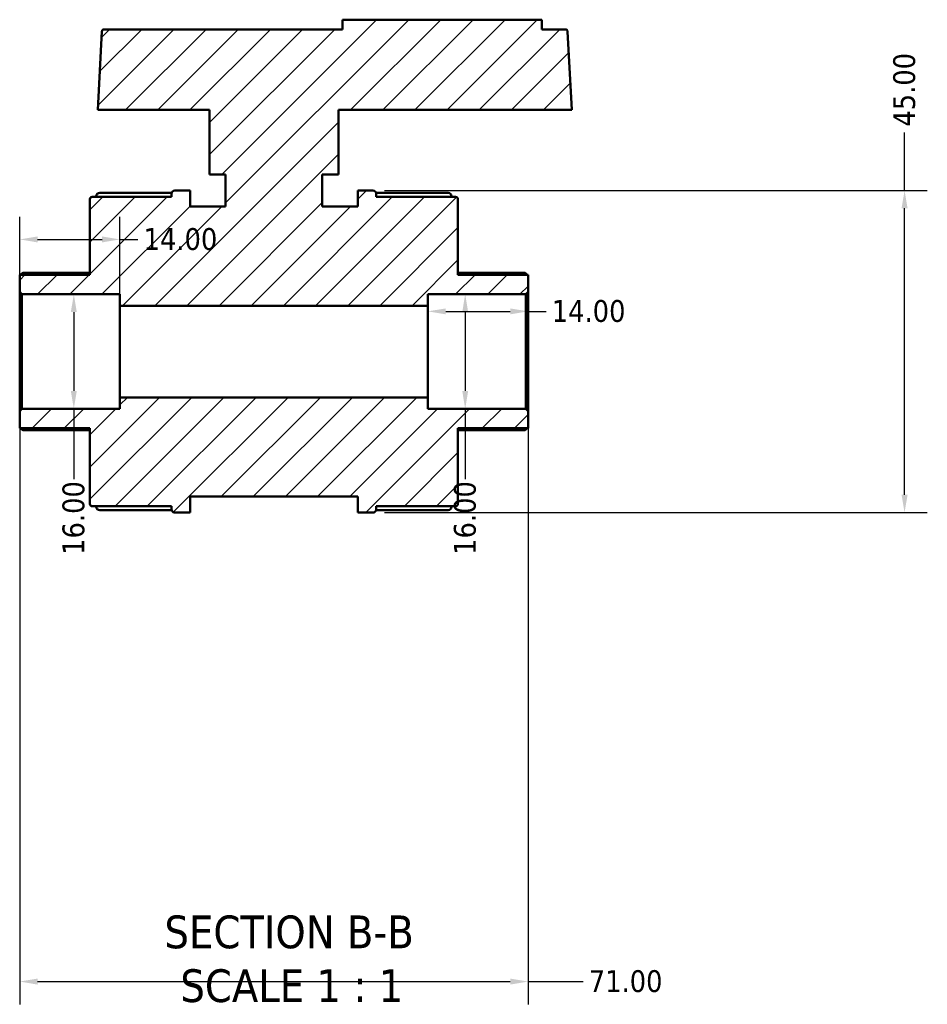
# Model space of a CAD drawing. Header units: millimetres. Extents: x 0 to 900, y -241 to 602.
# Tile 6 of 11: x 350 to 477, y -241 to -103. Entities that reach past the tile are written whole.
import ezdxf

# ---------------------------------------------------------------- set-up
doc = ezdxf.new("R2010")
doc.units = ezdxf.units.MM
for name, color, linetype, lineweight in [('Dimension (ANSI)', 7, 'Continuous', 25), ('Hatch (ANSI)', 7, 'Continuous', 18), ('Symbol (ANSI)', 7, 'Continuous', 25), ('Visible (ANSI)', 7, 'Continuous', 50)]:
    doc.layers.add(name, color=color, linetype=linetype, lineweight=lineweight)
doc.styles.add('Label Text (ANSI)', font='tahoma.ttf')
doc.styles.add('Note Text (ANSI)', font='tahoma.ttf')
doc.dimstyles.new('Default - mm (ANSI)', dxfattribs={"dimtxt": 3.048, "dimasz": 2.5, "dimexe": 3.175, "dimexo": 1.6002, "dimgap": 0.8, "dimtad": 0, "dimtoh": 1, "dimrnd": 1e-08, "dimzin": 4, "dimdsep": 46, "dimtxsty": 'Note Text (ANSI)', "dimcen": 0.09, "dimdle": 10, "dimclrd": 256, "dimclre": 256, "dimclrt": 256, "dimadec": 1, "dimazin": 1, "dimtfac": 1, "dimtofl": 0, "dimtmove": 0, "dimatfit": 3, "dimfxl": 1, "dimtolj": 1, "dimtzin": 4, "dimlwd": -1, "dimlwe": -1, "dimarcsym": 0})

# ---------------------------------------------------------------- blocks, each defined once
blk = doc.blocks.new('*D7')
at = {"layer": 'Defpoints', "color": 0, "transparency": 16777216}
for p in [(357.6, -141.37), (357.6, -157.37), (357.6, -157.37)]:
    blk.add_point(p, dxfattribs=at)
at = {"layer": 'Dimension (ANSI)', "transparency": 16777216}
for p, q in [((357.6, -143.87), (357.6, -154.87)), ((357.6, -157.37), (357.6, -167.18))]:
    blk.add_line(p, q, dxfattribs=at)
for points in [[(357.18, -143.87), (358.01, -143.87), (357.6, -141.37)], [(357.18, -154.87), (358.01, -154.87), (357.6, -157.37)]]:
    blk.add_solid(points, dxfattribs=at)
at = {"layer": 'Dimension (ANSI)', "transparency": 16777216, "insert": (356.01, -177.77), "char_height": 3.048, "attachment_point": 1, "rotation": 90, "style": 'Note Text (ANSI)'}
blk.add_mtext('\\A1;16.00', dxfattribs=at)
blk = doc.blocks.new('*D8')
at = {"layer": 'Defpoints', "color": 0, "transparency": 16777216}
for p in [(364.04, -133.71), (350.04, -141.05), (364.04, -142.97)]:
    blk.add_point(p, dxfattribs=at)
at = {"layer": 'Dimension (ANSI)', "transparency": 16777216}
for p, q in [((350.04, -139.45), (350.04, -130.54)), ((364.04, -141.37), (364.04, -130.54)), ((352.54, -133.71), (361.54, -133.71)), ((364.04, -133.71), (366.54, -133.71))]:
    blk.add_line(p, q, dxfattribs=at)
for points in [[(352.54, -133.3), (352.54, -134.13), (350.04, -133.71)], [(361.54, -133.3), (361.54, -134.13), (364.04, -133.71)]]:
    blk.add_solid(points, dxfattribs=at)
at = {"layer": 'Dimension (ANSI)', "transparency": 16777216, "insert": (367.34, -132.13), "char_height": 3.048, "attachment_point": 1, "style": 'Note Text (ANSI)'}
blk.add_mtext('\\A1;14.00', dxfattribs=at)
blk = doc.blocks.new('*D9')
at = {"layer": 'Defpoints', "color": 0, "transparency": 16777216}
for p in [(421.04, -143.76), (407.04, -149.37), (421.04, -149.37)]:
    blk.add_point(p, dxfattribs=at)
at = {"layer": 'Dimension (ANSI)', "transparency": 16777216}
for p, q in [((409.54, -143.76), (418.54, -143.76)), ((421.04, -143.76), (423.54, -143.76))]:
    blk.add_line(p, q, dxfattribs=at)
for points in [[(409.54, -143.35), (409.54, -144.18), (407.04, -143.76)], [(418.54, -143.35), (418.54, -144.18), (421.04, -143.76)]]:
    blk.add_solid(points, dxfattribs=at)
at = {"layer": 'Dimension (ANSI)', "transparency": 16777216, "insert": (424.34, -142.18), "char_height": 3.048, "attachment_point": 1, "style": 'Note Text (ANSI)'}
blk.add_mtext('\\A1;14.00', dxfattribs=at)
blk = doc.blocks.new('*D10')
at = {"layer": 'Defpoints', "color": 0, "transparency": 16777216}
for p in [(412.25, -141.37), (412.25, -157.37), (412.25, -157.37)]:
    blk.add_point(p, dxfattribs=at)
at = {"layer": 'Dimension (ANSI)', "transparency": 16777216}
for p, q in [((412.25, -143.87), (412.25, -154.87)), ((412.25, -157.37), (412.25, -167.18))]:
    blk.add_line(p, q, dxfattribs=at)
for points in [[(411.84, -143.87), (412.67, -143.87), (412.25, -141.37)], [(411.84, -154.87), (412.67, -154.87), (412.25, -157.37)]]:
    blk.add_solid(points, dxfattribs=at)
at = {"layer": 'Dimension (ANSI)', "transparency": 16777216, "insert": (410.67, -177.77), "char_height": 3.048, "attachment_point": 1, "rotation": 90, "style": 'Note Text (ANSI)'}
blk.add_mtext('\\A1;16.00', dxfattribs=at)
blk = doc.blocks.new('*D11')
at = {"layer": 'Defpoints', "color": 0, "transparency": 16777216}
for p in [(350.04, -157.69), (421.04, -157.69), (421.04, -237.37)]:
    blk.add_point(p, dxfattribs=at)
at = {"layer": 'Dimension (ANSI)', "transparency": 16777216}
for p, q in [((350.04, -159.29), (350.04, -240.55)), ((421.04, -159.29), (421.04, -240.55)), ((352.54, -237.37), (418.54, -237.37)), ((421.04, -237.37), (428.71, -237.37))]:
    blk.add_line(p, q, dxfattribs=at)
for points in [[(352.54, -236.95), (352.54, -237.79), (350.04, -237.37)], [(418.54, -236.95), (418.54, -237.79), (421.04, -237.37)]]:
    blk.add_solid(points, dxfattribs=at)
at = {"layer": 'Dimension (ANSI)', "transparency": 16777216, "insert": (429.51, -235.78), "char_height": 3.048, "attachment_point": 1, "style": 'Note Text (ANSI)'}
blk.add_mtext('\\A1;71.00', dxfattribs=at)
blk = doc.blocks.new('*D13')
at = {"layer": 'Defpoints', "color": 0, "transparency": 16777216}
for p in [(399.36, -126.87), (473.61, -126.87), (399.36, -171.87)]:
    blk.add_point(p, dxfattribs=at)
at = {"layer": 'Dimension (ANSI)', "transparency": 16777216}
for p, q in [((473.61, -126.87), (473.61, -118.76)), ((400.96, -126.87), (476.78, -126.87)), ((473.61, -169.37), (473.61, -129.37)), ((400.96, -171.87), (476.78, -171.87))]:
    blk.add_line(p, q, dxfattribs=at)
for points in [[(473.19, -129.37), (474.03, -129.37), (473.61, -126.87)], [(473.19, -169.37), (474.03, -169.37), (473.61, -171.87)]]:
    blk.add_solid(points, dxfattribs=at)
at = {"layer": 'Dimension (ANSI)', "transparency": 16777216, "insert": (472.02, -117.96), "char_height": 3.048, "attachment_point": 1, "rotation": 90, "style": 'Note Text (ANSI)'}
blk.add_mtext('\\A1;45.00', dxfattribs=at)

msp = doc.modelspace()

# ---------------------------------------------------------------- hatches: boundary and pattern name
at = {"layer": 'Hatch (ANSI)'}
h = msp.add_hatch(dxfattribs=at)
h.set_pattern_fill('ANSI31', color=256, scale=25.4, style=0)
h.set_pattern_definition([(45, (0, 0), (-2.245064, 2.245064), [])])
edge = h.paths.add_edge_path()
edge.add_ellipse((360.16, -170.652), major_axis=(-0.32, 0), ratio=1, start_angle=0, end_angle=90)
edge.add_line((360.16, -170.972), (371.24, -170.972))
edge.add_line((371.24, -170.972), (371.24, -171.392))
edge.add_ellipse((371.72, -171.392), major_axis=(-0.48, 0), ratio=1, start_angle=0, end_angle=90)
edge.add_line((371.72, -171.872), (373.84, -171.872))
edge.add_line((373.84, -171.872), (373.84, -169.622))
edge.add_line((373.84, -169.622), (397.24, -169.622))
edge.add_line((397.24, -169.622), (397.24, -171.872))
edge.add_line((397.24, -171.872), (399.36, -171.872))
edge.add_ellipse((399.36, -171.392), major_axis=(0, -0.48), ratio=1, start_angle=0, end_angle=90)
edge.add_line((399.84, -171.392), (399.84, -170.972))
edge.add_line((399.84, -170.972), (410.92, -170.972))
edge.add_ellipse((410.92, -170.652), major_axis=(0, -0.32), ratio=1, start_angle=0, end_angle=90)
edge.add_line((411.24, -170.652), (411.24, -160.092))
edge.add_line((411.24, -160.092), (421.04, -160.092))
edge.add_line((421.04, -160.092), (421.04, -157.692))
edge.add_line((421.04, -157.692), (420.72, -157.372))
edge.add_line((420.72, -157.372), (407.04, -157.372))
edge.add_line((407.04, -157.372), (407.04, -155.772))
edge.add_line((407.04, -155.772), (364.04, -155.772))
edge.add_line((364.04, -155.772), (364.04, -157.372))
edge.add_line((364.04, -157.372), (350.36, -157.372))
edge.add_line((350.36, -157.372), (350.04, -157.692))
edge.add_line((350.04, -157.692), (350.04, -160.092))
edge.add_line((350.04, -160.092), (359.84, -160.092))
edge.add_line((359.84, -160.092), (359.84, -170.652))
edge = h.paths.add_edge_path()
edge.add_ellipse((360.16, -128.092), major_axis=(0, 0.32), ratio=1, start_angle=0, end_angle=90)
edge.add_line((359.84, -128.092), (359.84, -138.652))
edge.add_line((359.84, -138.652), (350.04, -138.652))
edge.add_line((350.04, -138.652), (350.04, -141.052))
edge.add_line((350.04, -141.052), (350.36, -141.372))
edge.add_line((350.36, -141.372), (364.04, -141.372))
edge.add_line((364.04, -141.372), (364.04, -142.972))
edge.add_line((364.04, -142.972), (407.04, -142.972))
edge.add_line((407.04, -142.972), (407.04, -141.372))
edge.add_line((407.04, -141.372), (420.72, -141.372))
edge.add_line((420.72, -141.372), (421.04, -141.052))
edge.add_line((421.04, -141.052), (421.04, -138.652))
edge.add_line((421.04, -138.652), (411.24, -138.652))
edge.add_line((411.24, -138.652), (411.24, -128.092))
edge.add_ellipse((410.92, -128.092), major_axis=(0.32, 0), ratio=1, start_angle=0, end_angle=90)
edge.add_line((410.92, -127.772), (399.84, -127.772))
edge.add_line((399.84, -127.772), (399.84, -127.352))
edge.add_ellipse((399.36, -127.352), major_axis=(0.48, 0), ratio=1, start_angle=0, end_angle=90)
edge.add_line((399.36, -126.872), (397.24, -126.872))
edge.add_line((397.24, -126.872), (397.24, -129.122))
edge.add_line((397.24, -129.122), (392.29, -129.122))
edge.add_line((392.29, -129.122), (392.29, -124.622))
edge.add_line((392.29, -124.622), (394.54, -124.622))
edge.add_line((394.54, -124.622), (394.54, -115.622))
edge.add_line((394.54, -115.622), (427.129, -115.622))
edge.add_line((427.129, -115.622), (426.556, -104.676))
edge.add_ellipse((426.236, -104.692), major_axis=(0.32, 0.017), ratio=1, start_angle=0, end_angle=87)
edge.add_line((426.236, -104.372), (422.94, -104.372))
edge.add_line((422.94, -104.372), (422.94, -103.022))
edge.add_line((422.94, -103.022), (395.14, -103.022))
edge.add_line((395.14, -103.022), (395.14, -104.372))
edge.add_line((395.14, -104.372), (361.843, -104.372))
edge.add_ellipse((361.843, -104.692), major_axis=(0, 0.32), ratio=1, start_angle=0, end_angle=87)
edge.add_line((361.524, -104.676), (360.95, -115.622))
edge.add_line((360.95, -115.622), (376.54, -115.622))
edge.add_line((376.54, -115.622), (376.54, -124.622))
edge.add_line((376.54, -124.622), (378.79, -124.622))
edge.add_line((378.79, -124.622), (378.79, -129.122))
edge.add_line((378.79, -129.122), (373.84, -129.122))
edge.add_line((373.84, -129.122), (373.84, -126.872))
edge.add_line((373.84, -126.872), (371.72, -126.872))
edge.add_ellipse((371.72, -127.352), major_axis=(0, 0.48), ratio=1, start_angle=0, end_angle=90)
edge.add_line((371.24, -127.352), (371.24, -127.772))
edge.add_line((371.24, -127.772), (360.16, -127.772))

# ---------------------------------------------------------------- linework, layer by layer
at = {"layer": 'Visible (ANSI)'}
for p, q in [((422.94, -103.022), (395.14, -103.022)), ((395.14, -103.022), (395.14, -104.372)), ((422.94, -104.372), (422.94, -103.022)), ((395.14, -104.372), (361.843, -104.372)), ((426.236, -104.372), (422.94, -104.372)), ((361.524, -104.676), (360.95, -115.622)), ((427.129, -115.622), (426.556, -104.676)), ((360.95, -115.622), (376.54, -115.622)), ((376.54, -115.622), (376.54, -124.622)), ((394.54, -124.622), (394.54, -115.622)), ((394.54, -115.622), (427.129, -115.622)), ((376.54, -124.622), (378.79, -124.622)), ((378.79, -124.622), (378.79, -129.122)), ((392.29, -129.122), (392.29, -124.622)), ((392.29, -124.622), (394.54, -124.622)), ((371.24, -127.772), (360.16, -127.772)), ((360.74, -127.692), (360.74, -127.772)), ((361.22, -127.212), (371.261, -127.212)), ((371.24, -127.352), (371.24, -127.772)), ((373.84, -126.872), (371.72, -126.872)), ((373.84, -129.122), (373.84, -126.872)), ((399.36, -126.872), (397.24, -126.872)), ((397.24, -126.872), (397.24, -129.122)), ((399.819, -127.212), (409.86, -127.212)), ((399.84, -127.772), (399.84, -127.352)), ((410.92, -127.772), (399.84, -127.772)), ((410.34, -127.772), (410.34, -127.692)), ((359.84, -128.092), (359.84, -138.652)), ((378.79, -129.122), (373.84, -129.122)), ((397.24, -129.122), (392.29, -129.122)), ((411.24, -138.652), (411.24, -128.092)), ((359.84, -138.652), (350.04, -138.652)), ((350.04, -138.652), (350.04, -141.052)), ((350.511, -138.375), (359.84, -138.375)), ((411.24, -138.375), (420.568, -138.375)), ((421.04, -138.652), (411.24, -138.652)), ((421.04, -141.052), (421.04, -138.652)), ((350.04, -141.052), (350.36, -141.372)), ((350.04, -141.052), (350.04, -157.692)), ((350.36, -141.372), (364.04, -141.372)), ((350.36, -157.372), (350.36, -141.372)), ((364.04, -141.372), (364.04, -142.972)), ((407.04, -142.972), (407.04, -141.372)), ((407.04, -141.372), (420.72, -141.372)), ((420.72, -141.372), (421.04, -141.052)), ((420.72, -141.372), (420.72, -157.372)), ((421.04, -157.692), (421.04, -141.052)), ((364.04, -142.972), (407.04, -142.972)), ((364.04, -155.772), (364.04, -142.972)), ((407.04, -155.772), (407.04, -142.972)), ((407.04, -155.772), (364.04, -155.772)), ((364.04, -155.772), (364.04, -157.372)), ((407.04, -157.372), (407.04, -155.772)), ((350.36, -157.372), (350.04, -157.692)), ((350.04, -157.692), (350.04, -160.092)), ((364.04, -157.372), (350.36, -157.372)), ((420.72, -157.372), (407.04, -157.372)), ((421.04, -157.692), (420.72, -157.372)), ((421.04, -160.092), (421.04, -157.692)), ((350.04, -160.092), (359.84, -160.092)), ((359.84, -160.37), (350.511, -160.37)), ((359.84, -160.092), (359.84, -170.652)), ((411.24, -170.652), (411.24, -160.092)), ((411.24, -160.092), (421.04, -160.092)), ((420.568, -160.37), (411.24, -160.37)), ((373.84, -171.872), (373.84, -169.622)), ((373.84, -169.622), (397.24, -169.622)), ((397.24, -169.622), (397.24, -171.872)), ((360.16, -170.972), (371.24, -170.972)), ((360.74, -170.972), (360.74, -171.052)), ((371.261, -171.532), (361.22, -171.532)), ((371.24, -170.972), (371.24, -171.392)), ((371.72, -171.872), (373.84, -171.872)), ((397.24, -171.872), (399.36, -171.872)), ((409.86, -171.532), (399.819, -171.532)), ((399.84, -171.392), (399.84, -170.972)), ((399.84, -170.972), (410.92, -170.972)), ((410.34, -171.052), (410.34, -170.972))]:
    msp.add_line(p, q, dxfattribs=at)
for centre, radius, start, end in [((361.843, -104.692), 0.32, 90, 177), ((426.236, -104.692), 0.32, 3, 90), ((360.16, -128.092), 0.32, 90, 180), ((361.22, -127.692), 0.48, 90, 180), ((371.72, -127.352), 0.48, 90, 180), ((399.36, -127.352), 0.48, 0, 90), ((409.86, -127.692), 0.48, 0, 90), ((410.92, -128.092), 0.32, 0, 90), ((360.16, -170.652), 0.32, 180, 270), ((361.22, -171.052), 0.48, 180, 270), ((371.72, -171.392), 0.48, 180, 270), ((399.36, -171.392), 0.48, 270, 0), ((409.86, -171.052), 0.48, 270, 0), ((410.92, -170.652), 0.32, 270, 0)]:
    msp.add_arc(centre, radius, start, end, dxfattribs=at)
for points, knots in [([(350.511, -138.375), (350.51, -138.375), (350.51, -138.375), (350.502, -138.375), (350.492, -138.38), (350.453, -138.402), (350.416, -138.43), (350.329, -138.501), (350.272, -138.552), (350.196, -138.622), (350.18, -138.637), (350.164, -138.652)], [0.09982568, 0.09982568, 0.09982568, 0.09982568, 0.100718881, 0.100718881, 0.110926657, 0.110926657, 0.131342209, 0.131342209, 0.15618221, 0.15618221, 0.162612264, 0.162612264, 0.162612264, 0.162612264]), ([(420.915, -138.652), (420.899, -138.637), (420.884, -138.622), (420.807, -138.552), (420.75, -138.501), (420.663, -138.43), (420.626, -138.402), (420.587, -138.38), (420.577, -138.375), (420.569, -138.375), (420.569, -138.375), (420.568, -138.375)], [0.189486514, 0.189486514, 0.189486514, 0.189486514, 0.195916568, 0.195916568, 0.220756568, 0.220756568, 0.24117212, 0.24117212, 0.251379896, 0.251379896, 0.252273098, 0.252273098, 0.252273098, 0.252273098]), ([(350.164, -160.092), (350.18, -160.107), (350.196, -160.122), (350.272, -160.193), (350.329, -160.243), (350.416, -160.315), (350.453, -160.343), (350.492, -160.365), (350.502, -160.369), (350.51, -160.37), (350.51, -160.37), (350.511, -160.37)], [0.189486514, 0.189486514, 0.189486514, 0.189486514, 0.195916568, 0.195916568, 0.220756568, 0.220756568, 0.24117212, 0.24117212, 0.251379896, 0.251379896, 0.252273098, 0.252273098, 0.252273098, 0.252273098]), ([(420.568, -160.37), (420.569, -160.37), (420.569, -160.37), (420.577, -160.369), (420.587, -160.365), (420.626, -160.343), (420.663, -160.315), (420.75, -160.243), (420.807, -160.193), (420.884, -160.122), (420.899, -160.107), (420.915, -160.092)], [0.09982568, 0.09982568, 0.09982568, 0.09982568, 0.100718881, 0.100718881, 0.110926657, 0.110926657, 0.131342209, 0.131342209, 0.15618221, 0.15618221, 0.162612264, 0.162612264, 0.162612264, 0.162612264])]:
    msp.add_open_spline(points, degree=3, knots=knots, dxfattribs=at)

# ---------------------------------------------------------------- texts
at = {"layer": 'Symbol (ANSI)', "char_height": 4.572, "attachment_point": 7, "style": 'Label Text (ANSI)'}
for s, insert in [('SECTION B-B', (370.256, -232.802)), ('SCALE 1 : 1', (372.479, -240.315))]:
    msp.add_mtext(s, dxfattribs=dict(at, insert=insert))

# ---------------------------------------------------------------- dimensions: what is measured, and where the dimension line sits
at = {"layer": 'Dimension (ANSI)'}
for base, p1, p2, angle, override, picture, middle in [((473.609, -126.872), (399.36, -171.872), (399.36, -126.872), 90, {"dimtoh": 0, "dimdec": 2, "dimtp": 0, "dimtm": 0, "dimtdec": 2, "dimatfit": 2}, '*D13', (473.609, -112.872)), ((357.597, -157.372), (357.597, -141.372), (357.597, -157.372), 270, {"dimtoh": 0, "dimdec": 2, "dimse1": 1, "dimse2": 1, "dimtp": 0, "dimtm": 0, "dimtdec": 2, "dimatfit": 2}, '*D7', (357.597, -172.872)), ((412.252, -157.372), (412.252, -141.372), (412.252, -157.372), 270, {"dimtoh": 0, "dimdec": 2, "dimse1": 1, "dimse2": 1, "dimtp": 0, "dimtm": 0, "dimtdec": 2, "dimatfit": 2}, '*D10', (412.252, -172.872)), ((421.04, -143.765), (407.04, -149.372), (421.04, -149.372), 180, {"dimtoh": 0, "dimdec": 2, "dimse1": 1, "dimse2": 1, "dimtp": 0, "dimtm": 0, "dimtdec": 2, "dimatfit": 2}, '*D9', (429.235, -143.765))]:
    dim = msp.add_linear_dim(base=base, p1=p1, p2=p2, angle=angle, dimstyle='Default - mm (ANSI)', override=override, dxfattribs=at)
    dim.commit()
    dim.dimension.update_dxf_attribs({"geometry": picture, "text_midpoint": middle, "dimtype": 160})
for base, p1, p2, picture, middle in [((364.04, -133.715), (350.04, -141.052), (364.04, -142.972), '*D8', (372.235, -133.715)), ((421.04, -237.371), (350.04, -157.692), (421.04, -157.692), '*D11', (434.54, -237.371))]:
    dim = msp.add_linear_dim(base=base, p1=p1, p2=p2, dimstyle='Default - mm (ANSI)', override={"dimtoh": 0, "dimdec": 2, "dimtp": 0, "dimtm": 0, "dimtdec": 2, "dimatfit": 2}, dxfattribs=at)
    dim.commit()
    dim.dimension.update_dxf_attribs({"geometry": picture, "text_midpoint": middle, "dimtype": 160})

doc.saveas('drawing.dxf')
